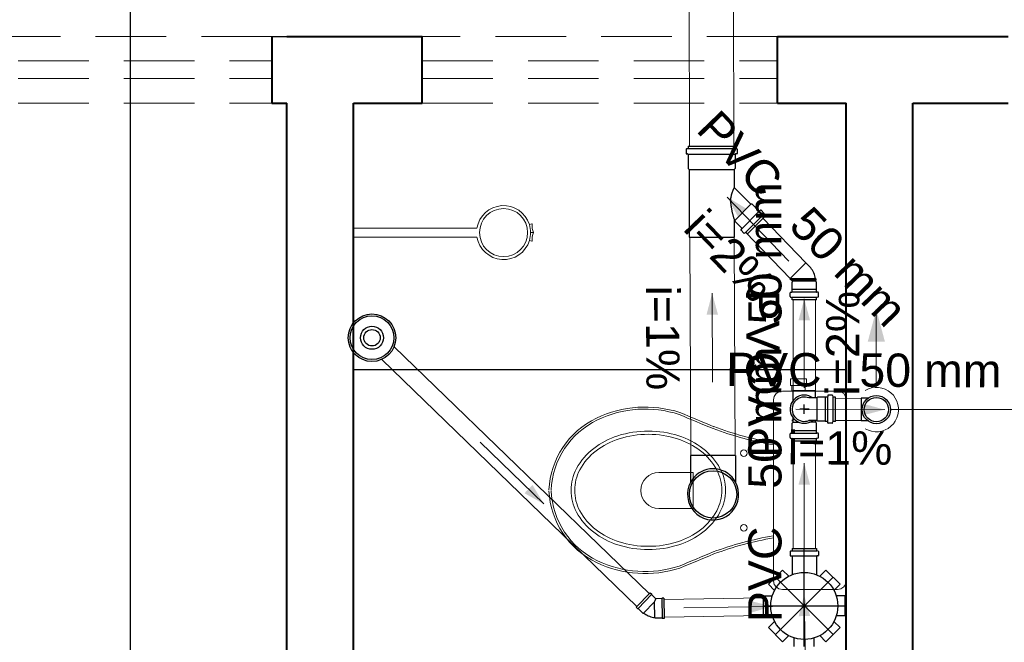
# Model space of a CAD drawing. Header units: millimetres. Extents: x 53 to 3943, y 29 to 3483.
# Tile 28 of 52: x 3874.24 to 3878.67, y 3438.94 to 3441.74. Entities that reach past the tile are written whole.
import ezdxf

# ---------------------------------------------------------------- set-up
doc = ezdxf.new("R2010")
doc.units = ezdxf.units.MM
doc.header["$MEASUREMENT"] = 0
doc.linetypes.add('DASHDOT', pattern=[2.54, 1.27, -0.635, 0, -0.635])
doc.linetypes.add('HIDDEN2', pattern=[0.47625, 0.3175, -0.15875])
for name, color, linetype in [('ARQ-ALVENARIA', 4, 'Continuous'), ('ARQ-PISO', 8, 'Continuous'), ('LOUÇAS', 7, 'Continuous'), ('Simbolos', 5, 'Continuous'), ('Simbolos_int', 2, 'Continuous')]:
    doc.layers.add(name, color=color, linetype=linetype)
for name, color, linetype, lineweight in [('CV-Condutos', 1, 'Continuous', 5), ('CV-Indicação coluna', 5, 'Continuous', 5), ('CV-Sentido conduto', 9, 'Continuous', 5), ('CV-Textos conduto', 7, 'Continuous', 5), ('DI-Detalhes', 1, 'Continuous', 30), ('MB_ALVENARIA', 7, 'Continuous', 40), ('MB_ESQUADRIA', 7, 'Continuous', 5), ('MB_MOBILIÁRIO', 8, 'Continuous', 13), ('TQ-Condutos', 3, 'Continuous', 5), ('TQ-Sentido conduto', 9, 'Continuous', 5), ('TQ-Textos conduto', 7, 'Continuous', 5)]:
    doc.layers.add(name, color=color, linetype=linetype, lineweight=lineweight)
doc.styles.add('Arial', font='txt')

msp = doc.modelspace()

# ---------------------------------------------------------------- hatches: boundary and pattern name
at = {"layer": 'CV-Condutos', "linetype": 'Continuous'}
msp.add_hatch(color=256, dxfattribs=at).paths.add_polyline_path([(3878.0957, 3440.4357), (3878.0569, 3440.2908), (3878.1345, 3440.2908)])
at = {"layer": 'CV-Sentido conduto', "linetype": 'Continuous'}
msp.add_hatch(color=256, dxfattribs=at).paths.add_polyline_path([(3878.1334, 3439.9855), (3878.0369, 3440.0119), (3878.0366, 3439.9601)])
at = {"layer": 'TQ-Sentido conduto', "linetype": 'Continuous'}
for points in [[(3877.4238, 3440.9424), (3877.4721, 3440.8548), (3877.5094, 3440.8907)], [(3877.3561, 3440.5096), (3877.3307, 3440.4129), (3877.3824, 3440.4131)], [(3877.7711, 3440.4843), (3877.7452, 3440.3877), (3877.7969, 3440.3877)], [(3877.7711, 3439.7446), (3877.7452, 3439.648), (3877.7969, 3439.648)], [(3876.598, 3439.5607), (3876.5465, 3439.6464), (3876.5106, 3439.6092)], [(3877.6279, 3439.0995), (3877.5309, 3439.1237), (3877.5317, 3439.072)], [(3877.7701, 3439.1526), (3877.746, 3439.0556), (3877.7978, 3439.0565)]]:
    msp.add_hatch(color=256, dxfattribs=at).paths.add_polyline_path(points)

# ---------------------------------------------------------------- linework, layer by layer
at = {"layer": 'ARQ-ALVENARIA'}
msp.add_lwpolyline([(3875.3724, 3441.6657), (3875.4403, 3441.6657)], dxfattribs=at)
at = {"layer": 'ARQ-PISO'}
msp.add_lwpolyline([(3875.7403, 3440.1657), (3875.7403, 3440.1657), (3877.9603, 3440.1657)], dxfattribs=at)
at = {"layer": 'CV-Condutos'}
for p, q in [((3877.9111, 3440.0367), (3878.0273, 3440.0361)), ((3877.9111, 3439.9367), (3878.0268, 3439.9361))]:
    msp.add_line(p, q, dxfattribs=at)
for points in [[(3878.0957, 3440.0857), (3878.0957, 3440.4357)], [(3878.0457, 3439.8991), (3878.0597, 3439.8924), (3878.0745, 3439.888), (3878.0899, 3439.8859), (3878.1054, 3439.8862), (3878.1206, 3439.8889), (3878.1353, 3439.8939), (3878.149, 3439.9011), (3878.1614, 3439.9104), (3878.1723, 3439.9214), (3878.1813, 3439.934), (3878.1883, 3439.9479), (3878.193, 3439.9627), (3878.1954, 3439.978), (3878.1954, 3439.9935), (3878.193, 3440.0088), (3878.1883, 3440.0235), (3878.1813, 3440.0374), (3878.1723, 3440.05), (3878.1614, 3440.0611), (3878.149, 3440.0703), (3878.1353, 3440.0775), (3878.1206, 3440.0826), (3878.1054, 3440.0852), (3878.0899, 3440.0855), (3878.0745, 3440.0834), (3878.0597, 3440.079), (3878.0457, 3440.0723)]]:
    msp.add_lwpolyline(points, dxfattribs=at)
at = {"layer": 'CV-Indicação coluna'}
msp.add_line((3879.3204, 3439.9857), (3878.1593, 3439.9857), dxfattribs=at)
at = {"layer": 'CV-Sentido conduto'}
msp.add_lwpolyline([(3877.7334, 3439.9876), (3878.1334, 3439.9855)], dxfattribs=at)
at = {"layer": 'DI-Detalhes'}
msp.add_lwpolyline([(3874.7354, 3445.6273), (3878.8382, 3445.6273), (3878.8382, 3437.9916), (3874.7354, 3437.9916), (3874.7354, 3445.6273)], dxfattribs=at)
at = {"layer": 'LOUÇAS'}
msp.add_line((3875.7403, 3440.7624), (3875.7403, 3440.8024), dxfattribs=at)
at = {"layer": 'MB_ALVENARIA'}
for points in [[(3875.3724, 3441.6657), (3875.3724, 3441.3657)], [(3875.4403, 3441.6657), (3876.0503, 3441.6657)], [(3876.0503, 3441.3657), (3876.0503, 3441.6657)], [(3877.6503, 3441.6657), (3878.6903, 3441.6657)], [(3877.6503, 3441.3657), (3877.6503, 3441.6657)], [(3875.3724, 3441.3657), (3875.4403, 3441.3657)], [(3875.4403, 3432.3257), (3875.4403, 3441.3657)], [(3875.7403, 3437.7057), (3875.7403, 3441.3657)], [(3875.7403, 3441.3657), (3876.0503, 3441.3657)], [(3877.6503, 3441.3657), (3877.9603, 3441.3657)], [(3877.9603, 3437.7057), (3877.9603, 3441.3657)], [(3878.2603, 3437.4057), (3878.2603, 3441.3657)], [(3878.2603, 3441.3657), (3878.6903, 3441.3657)]]:
    msp.add_lwpolyline(points, dxfattribs=at)
at = {"layer": 'MB_ESQUADRIA', "linetype": 'HIDDEN2'}
for points in [[(3875.3724, 3441.6657), (3871.3724, 3441.6657)], [(3877.6503, 3441.6657), (3876.0503, 3441.6657)], [(3871.3724, 3441.5557), (3875.3724, 3441.5557)], [(3876.0503, 3441.5557), (3877.6503, 3441.5557)], [(3871.3724, 3441.4757), (3875.3724, 3441.4757)], [(3876.0503, 3441.4757), (3877.6503, 3441.4757)], [(3871.3724, 3441.3657), (3875.3724, 3441.3657)], [(3876.0503, 3441.3657), (3877.6503, 3441.3657)]]:
    msp.add_lwpolyline(points, dxfattribs=at)
at = {"layer": 'MB_MOBILIÁRIO'}
for p, q in [((3876.5438, 3440.8223), (3876.5325, 3440.8187)), ((3876.2965, 3440.8024), (3875.7403, 3440.8024)), ((3876.2965, 3440.7624), (3875.7403, 3440.7624)), ((3876.551, 3440.7824), (3876.538, 3440.7824)), ((3876.551, 3440.7824), (3876.538, 3440.7824)), ((3876.5327, 3440.7469), (3876.5437, 3440.7435)), ((3877.9603, 3440.0289), (3877.9603, 3439.2143))]:
    msp.add_line(p, q, dxfattribs=at)
for points in [[(3877.7097, 3440.0947), (3877.7097, 3440.1248), (3877.7455, 3440.1248), (3877.7813, 3440.1248), (3877.7813, 3440.0947), (3877.7756, 3440.0947), (3877.7756, 3440.069)], [(3877.9603, 3440.0289), (3877.9603, 3440.0289), (3877.9574, 3440.0446), (3877.9488, 3440.0575), (3877.936, 3440.0661), (3877.9202, 3440.069), (3877.6725, 3440.069), (3877.6725, 3440.069), (3877.6568, 3440.0661), (3877.6439, 3440.0575), (3877.6353, 3440.0446), (3877.6324, 3440.0289), (3877.6324, 3439.6223)], [(3877.7097, 3440.0947), (3877.7155, 3440.0947)], [(3877.7756, 3440.0947), (3877.7155, 3440.0947)], [(3877.7155, 3440.0947), (3877.7155, 3440.069)], [(3877.631, 3439.827), (3877.631, 3439.827), (3877.6324, 3439.8266)], [(3877.1156, 3439.7025), (3877.2702, 3439.7025), (3877.2702, 3439.6209)], [(3877.1156, 3439.5407), (3877.2702, 3439.5407), (3877.2702, 3439.6223)], [(3877.9603, 3439.2143), (3877.9603, 3439.2143), (3877.9574, 3439.1985), (3877.9488, 3439.1871), (3877.936, 3439.1785), (3877.9202, 3439.1756), (3877.6725, 3439.1756), (3877.6725, 3439.1756), (3877.6568, 3439.1785), (3877.6439, 3439.1871), (3877.6353, 3439.1985), (3877.6324, 3439.2143), (3877.6324, 3439.6223)], [(3877.631, 3439.4176), (3877.631, 3439.4176), (3877.6324, 3439.418)]]:
    msp.add_lwpolyline(points, dxfattribs=at)
for points in [[(3877.4163, 3439.6223, 0.124451), (3877.3914, 3439.7205), (3877.3914, 3439.7205, 0.105729), (3877.3144, 3439.8109), (3877.3144, 3439.8109, 0.086876), (3877.2053, 3439.8679), (3877.2053, 3439.8679, 0.077041), (3877.0684, 3439.8891), (3877.0684, 3439.8891, 0.077041), (3876.9315, 3439.8679), (3876.9315, 3439.8679, 0.086876), (3876.8224, 3439.8109), (3876.8224, 3439.8109, 0.105729), (3876.7453, 3439.7205), (3876.7453, 3439.7205, 0.124451), (3876.7205, 3439.6223), (3876.7205, 3439.6223, 0.124451), (3876.7453, 3439.524), (3876.7453, 3439.524, 0.105729), (3876.8224, 3439.4337), (3876.8224, 3439.4337, 0.086876), (3876.9315, 3439.3767), (3876.9315, 3439.3767, 0.077041), (3877.0684, 3439.3555), (3877.0684, 3439.3555, 0.077041), (3877.2053, 3439.3767), (3877.2053, 3439.3767, 0.086876), (3877.3144, 3439.4337), (3877.3144, 3439.4337, 0.105729), (3877.3914, 3439.524), (3877.3914, 3439.524, 0.124451), (3877.4163, 3439.6223), (3877.4163, 3439.6223)], [(3877.4, 3439.6223, 0.124451), (3877.3768, 3439.7142), (3877.3768, 3439.7142, 0.105729), (3877.3038, 3439.7998), (3877.3038, 3439.7998, 0.086876), (3877.1997, 3439.8541), (3877.1997, 3439.8541, 0.077041), (3877.0684, 3439.8744), (3877.0684, 3439.8744, 0.077041), (3876.937, 3439.8541), (3876.937, 3439.8541, 0.086876), (3876.8329, 3439.7998), (3876.8329, 3439.7998, 0.105729), (3876.7599, 3439.7142), (3876.7599, 3439.7142, 0.124451), (3876.7367, 3439.6223), (3876.7367, 3439.6223, 0.124451), (3876.7599, 3439.5304), (3876.7599, 3439.5304, 0.105729), (3876.8329, 3439.4448), (3876.8329, 3439.4448, 0.086876), (3876.937, 3439.3905), (3876.937, 3439.3905, 0.077041), (3877.0684, 3439.3702), (3877.0684, 3439.3702, 0.077041), (3877.1997, 3439.3905), (3877.1997, 3439.3905, 0.086876), (3877.3038, 3439.4448), (3877.3038, 3439.4448, 0.105729), (3877.3768, 3439.5304), (3877.3768, 3439.5304, 0.124451), (3877.4, 3439.6223), (3877.4, 3439.6223)]]:
    msp.add_lwpolyline(points, format="xyb", dxfattribs=at)
for centre, radius in [((3876.4165, 3440.7824), 0.1083), ((3877.4986, 3439.7898), 0.015), ((3877.4986, 3439.4534), 0.015)]:
    msp.add_circle(centre, radius, dxfattribs=at)
for centre, radius, start, end in [((3876.4165, 3440.7824), 0.1216, 17.388, 170.5313), ((3876.4165, 3440.7824), 0.1216, 343.0092, 17.388), ((3876.5441, 3440.8213), 0.00097, 353.9787, 107.388), ((3876.6222, 3440.8131), 0.0775, 173.9787, 203.3533), ((3876.4165, 3440.7824), 0.1216, 189.4687, 343.0092), ((3876.6222, 3440.7517), 0.0775, 156.6467, 185.2895), ((3876.544, 3440.7444), 0.00097, 253.0092, 5.2895), ((3877.054, 3439.4873), 0.5098, 72.0904, 115.4458), ((3877.0536, 3439.4947), 0.4934, 71.867, 115.7625), ((3898.24, 3490.3714), 54.6199, 247.35144, 247.52574), ((3899.4375, 3493.2477), 57.726, 247.353796, 247.518324), ((3877, 3439.6057), 0.3797, 115.7625, 177.2081), ((3877, 3439.6057), 0.3702, 115.7625, 177.2081), ((3877.8932, 3441.3391), 1.5346, 249.6909, 260.163), ((3877.8932, 3441.3391), 1.5251, 249.6909, 260.163), ((3877.1156, 3439.6216), 0.0809, 90, 270), ((3877, 3439.6389), 0.3797, 182.7919, 244.2375), ((3877, 3439.6389), 0.3702, 182.7919, 244.2375), ((3877.8932, 3437.9055), 1.5346, 99.837, 110.3091), ((3877.8932, 3437.9055), 1.5251, 99.837, 110.3091), ((3898.24, 3388.8731), 54.6199, 112.47426, 112.64856), ((3877.054, 3439.7573), 0.5098, 244.5542, 287.9096), ((3877.0536, 3439.7499), 0.4934, 244.2375, 288.133), ((3899.4375, 3385.9969), 57.726, 112.481676, 112.646204)]:
    msp.add_arc(centre, radius, start, end, dxfattribs=at)
at = {"layer": 'Simbolos'}
for p, q in [((3877.2399, 3441.1596), (3877.2458, 3441.1612)), ((3877.2473, 3441.172), (3877.2473, 3441.1631)), ((3877.2473, 3441.172), (3877.4603, 3441.172)), ((3877.4603, 3441.172), (3877.4603, 3441.1631)), ((3877.4676, 3441.1596), (3877.4617, 3441.1612)), ((3877.2385, 3441.1577), (3877.2385, 3441.1388)), ((3877.2403, 3441.1368), (3877.2454, 3441.1364)), ((3877.2473, 3441.1344), (3877.2473, 3441.0707)), ((3877.4603, 3441.1344), (3877.4603, 3441.0707)), ((3877.4672, 3441.1368), (3877.4621, 3441.1364)), ((3877.4691, 3441.1577), (3877.4691, 3441.1388)), ((3877.2473, 3441.0707), (3877.2522, 3441.0658)), ((3877.2522, 3441.0658), (3877.2522, 3440.762)), ((3877.4603, 3441.0707), (3877.4554, 3441.0658)), ((3877.4554, 3441.0658), (3877.4554, 3440.9861)), ((3877.5307, 3440.91), (3877.4559, 3440.9847)), ((3877.5364, 3440.91), (3877.5307, 3440.91)), ((3877.5667, 3440.8796), (3877.5364, 3440.91)), ((3877.5923, 3440.854), (3877.5149, 3440.7767)), ((3877.5735, 3440.8829), (3877.5694, 3440.8795)), ((3877.5886, 3440.8703), (3877.5762, 3440.8827)), ((3877.5889, 3440.8679), (3877.5858, 3440.8626)), ((3877.5923, 3440.854), (3877.5861, 3440.8602)), ((3877.4554, 3440.8371), (3877.4554, 3440.762)), ((3877.459, 3440.8383), (3877.4588, 3440.8385)), ((3877.459, 3440.8326), (3877.459, 3440.8383)), ((3877.4894, 3440.8022), (3877.459, 3440.8326)), ((3877.2522, 3440.762), (3877.4554, 3440.762)), ((3877.4861, 3440.7955), (3877.4895, 3440.7995)), ((3877.4986, 3440.7804), (3877.4862, 3440.7928)), ((3877.501, 3440.7801), (3877.5064, 3440.7832)), ((3877.5149, 3440.7767), (3877.5088, 3440.7828)), ((3877.7954, 3440.6286), (3877.7778, 3440.6462)), ((3877.7175, 3440.5631), (3877.7061, 3440.5745)), ((3877.7168, 3440.5595), (3877.7175, 3440.5603)), ((3877.7168, 3440.5259), (3877.7168, 3440.5595)), ((3877.8218, 3440.5747), (3877.8248, 3440.5745)), ((3877.8218, 3440.5683), (3877.8248, 3440.5686)), ((3877.8218, 3440.5631), (3877.8218, 3440.5683)), ((3877.8254, 3440.5595), (3877.8218, 3440.5631)), ((3877.8248, 3440.5686), (3877.8248, 3440.5745)), ((3877.8254, 3440.5259), (3877.8254, 3440.5595)), ((3877.7075, 3440.4942), (3877.7075, 3440.5117)), ((3877.7093, 3440.5137), (3877.7145, 3440.5142)), ((3877.7164, 3440.5255), (3877.7168, 3440.5259)), ((3877.7164, 3440.5162), (3877.7164, 3440.5255)), ((3877.8258, 3440.5255), (3877.8254, 3440.5259)), ((3877.8258, 3440.5162), (3877.8258, 3440.5255)), ((3877.8328, 3440.5137), (3877.8276, 3440.5142)), ((3877.8347, 3440.4942), (3877.8347, 3440.5117)), ((3877.7089, 3440.4923), (3877.7149, 3440.4907)), ((3877.7164, 3440.48), (3877.7164, 3440.4887)), ((3877.8258, 3440.48), (3877.7164, 3440.48)), ((3877.8258, 3440.48), (3877.8258, 3440.4887)), ((3877.8332, 3440.4923), (3877.8272, 3440.4907)), ((3877.7204, 3440.0258), (3877.7204, 3440.0712)), ((3877.8218, 3440.0381), (3877.8218, 3440.0712)), ((3877.8969, 3440.051), (3877.8794, 3440.051)), ((3877.828, 3440.0381), (3877.7916, 3440.0381)), ((3877.8316, 3440.0417), (3877.828, 3440.0381)), ((3877.8652, 3440.0417), (3877.8316, 3440.0417)), ((3877.8656, 3440.0421), (3877.8652, 3440.0417)), ((3877.8749, 3440.0421), (3877.8656, 3440.0421)), ((3877.8774, 3440.0491), (3877.8769, 3440.0439)), ((3877.8988, 3440.0495), (3877.9004, 3440.0435)), ((3877.9111, 3440.0421), (3877.9024, 3440.0421)), ((3877.9111, 3439.9327), (3877.9111, 3440.0421)), ((3878.0575, 3440.0366), (3878.0273, 3440.0368)), ((3877.7168, 3439.9247), (3877.7204, 3439.9283)), ((3877.7168, 3439.8911), (3877.7168, 3439.9247)), ((3877.7204, 3439.9399), (3877.7174, 3439.9396)), ((3877.7174, 3439.9337), (3877.7174, 3439.9396)), ((3877.7204, 3439.9335), (3877.7174, 3439.9337)), ((3877.7204, 3439.9283), (3877.7204, 3439.949)), ((3877.828, 3439.9367), (3877.7916, 3439.9367)), ((3877.8218, 3439.9283), (3877.8218, 3439.9367)), ((3877.8218, 3439.9335), (3877.8248, 3439.9337)), ((3877.8254, 3439.9247), (3877.8218, 3439.9283)), ((3877.8248, 3439.9337), (3877.8248, 3439.9367)), ((3877.8254, 3439.8911), (3877.8254, 3439.9247)), ((3877.8316, 3439.9331), (3877.828, 3439.9367)), ((3877.8652, 3439.9331), (3877.8316, 3439.9331)), ((3877.8656, 3439.9327), (3877.8652, 3439.9331)), ((3877.8749, 3439.9327), (3877.8656, 3439.9327)), ((3877.8774, 3439.9256), (3877.8769, 3439.9308)), ((3877.8969, 3439.9238), (3877.8794, 3439.9238)), ((3877.8988, 3439.9252), (3877.9004, 3439.9312)), ((3877.9111, 3439.9327), (3877.9024, 3439.9327)), ((3878.057, 3439.9352), (3878.0268, 3439.9354)), ((3877.7075, 3439.8593), (3877.7075, 3439.8768)), ((3877.7093, 3439.8788), (3877.7145, 3439.8793)), ((3877.7164, 3439.8907), (3877.7168, 3439.8911)), ((3877.7164, 3439.8813), (3877.7164, 3439.8907)), ((3877.8258, 3439.8907), (3877.8254, 3439.8911)), ((3877.8258, 3439.8813), (3877.8258, 3439.8907)), ((3877.8328, 3439.8788), (3877.8276, 3439.8793)), ((3877.8347, 3439.8593), (3877.8347, 3439.8768)), ((3877.7089, 3439.8574), (3877.7149, 3439.8558)), ((3877.7164, 3439.8452), (3877.7164, 3439.8539)), ((3877.7164, 3439.8452), (3877.8258, 3439.8452)), ((3877.8258, 3439.8452), (3877.8258, 3439.8539)), ((3877.8332, 3439.8574), (3877.8272, 3439.8558)), ((3877.2579, 3439.7787), (3877.2584, 3439.658)), ((3877.4611, 3439.7796), (3877.4616, 3439.659)), ((3877.7075, 3439.3467), (3877.7075, 3439.3292)), ((3877.7089, 3439.3486), (3877.7149, 3439.3502)), ((3877.7164, 3439.3609), (3877.8258, 3439.3609)), ((3877.7164, 3439.3609), (3877.7164, 3439.3522)), ((3877.8258, 3439.3609), (3877.8258, 3439.3522)), ((3877.8332, 3439.3486), (3877.8272, 3439.3502)), ((3877.8347, 3439.3467), (3877.8347, 3439.3292)), ((3877.7093, 3439.3272), (3877.7145, 3439.3267)), ((3877.7164, 3439.3247), (3877.7164, 3439.2426)), ((3877.8258, 3439.3247), (3877.8258, 3439.2426)), ((3877.8328, 3439.3272), (3877.8276, 3439.3267)), ((3877.6098, 3439.1994), (3877.6735, 3439.2631)), ((3877.6735, 3439.2631), (3877.701, 3439.2356)), ((3877.8686, 3439.2631), (3877.8412, 3439.2356)), ((3877.8686, 3439.2631), (3877.9323, 3439.1994)), ((3877.6098, 3439.1994), (3877.6373, 3439.172)), ((3877.9323, 3439.1994), (3877.9048, 3439.172)), ((3877.0769, 3439.1614), (3877.0135, 3439.0958)), ((3877.0769, 3439.1614), (3877.0826, 3439.1558)), ((3877.0826, 3439.1558), (3877.0827, 3439.153)), ((3877.0827, 3439.153), (3877.102, 3439.1342)), ((3877.129, 3439.1347), (3877.102, 3439.1342)), ((3877.1309, 3439.1368), (3877.129, 3439.1347)), ((3877.1389, 3439.1369), (3877.1309, 3439.1368)), ((3877.1389, 3439.1369), (3877.1405, 3439.0457)), ((3877.5881, 3439.1469), (3877.6269, 3439.1469)), ((3877.5881, 3439.0569), (3877.5881, 3439.1469)), ((3877.9541, 3439.1469), (3877.9152, 3439.1469)), ((3877.9541, 3439.1469), (3877.9541, 3439.0569)), ((3877.0135, 3439.0958), (3877.0193, 3439.0902)), ((3877.0193, 3439.0902), (3877.0221, 3439.0903)), ((3877.0221, 3439.0903), (3877.0437, 3439.0694)), ((3877.0437, 3439.0694), (3877.047, 3439.0695)), ((3877.1005, 3439.047), (3877.098, 3439.0494)), ((3877.1305, 3439.0475), (3877.1005, 3439.047)), ((3877.1325, 3439.0455), (3877.1305, 3439.0475)), ((3877.1405, 3439.0457), (3877.1325, 3439.0455)), ((3877.5881, 3439.0569), (3877.6269, 3439.0569)), ((3877.6098, 3439.0043), (3877.6373, 3439.0318)), ((3877.9323, 3439.0043), (3877.9048, 3439.0318)), ((3877.9541, 3439.0569), (3877.9152, 3439.0569)), ((3877.6735, 3438.9406), (3877.6098, 3439.0043)), ((3877.9323, 3439.0043), (3877.8686, 3438.9406)), ((3877.6735, 3438.9406), (3877.701, 3438.9681)), ((3877.7261, 3438.9189), (3877.7261, 3438.9577)), ((3877.8161, 3438.9189), (3877.8161, 3438.9577)), ((3877.8686, 3438.9406), (3877.8412, 3438.9681))]:
    msp.add_line(p, q, dxfattribs=at)
for points in [[(3877.2458, 3441.1612), (3877.2461, 3441.1613), (3877.2463, 3441.1614), (3877.2466, 3441.1616), (3877.2468, 3441.1618), (3877.2469, 3441.162), (3877.2471, 3441.1623), (3877.2472, 3441.1626), (3877.2472, 3441.1628), (3877.2473, 3441.1631)], [(3877.4603, 3441.1631), (3877.4603, 3441.1628), (3877.4604, 3441.1626), (3877.4605, 3441.1623), (3877.4606, 3441.162), (3877.4608, 3441.1618), (3877.461, 3441.1616), (3877.4612, 3441.1614), (3877.4615, 3441.1613), (3877.4617, 3441.1612)], [(3877.2399, 3441.1597), (3877.2397, 3441.1596), (3877.2394, 3441.1594), (3877.2392, 3441.1593), (3877.239, 3441.159), (3877.2388, 3441.1588), (3877.2387, 3441.1586), (3877.2386, 3441.1583), (3877.2385, 3441.158), (3877.2385, 3441.1577)], [(3877.2385, 3441.1388), (3877.2385, 3441.1385), (3877.2386, 3441.1382), (3877.2387, 3441.1379), (3877.2389, 3441.1376), (3877.2391, 3441.1373), (3877.2394, 3441.1371), (3877.2397, 3441.137), (3877.24, 3441.1369), (3877.2403, 3441.1368)], [(3877.2473, 3441.1344), (3877.2472, 3441.1347), (3877.2472, 3441.135), (3877.247, 3441.1353), (3877.2468, 3441.1356), (3877.2466, 3441.1358), (3877.2464, 3441.136), (3877.2461, 3441.1362), (3877.2458, 3441.1363), (3877.2454, 3441.1364)], [(3877.4621, 3441.1364), (3877.4618, 3441.1363), (3877.4615, 3441.1362), (3877.4612, 3441.136), (3877.4609, 3441.1358), (3877.4607, 3441.1356), (3877.4605, 3441.1353), (3877.4604, 3441.135), (3877.4603, 3441.1347), (3877.4603, 3441.1344)], [(3877.4672, 3441.1368), (3877.4676, 3441.1369), (3877.4679, 3441.137), (3877.4682, 3441.1371), (3877.4684, 3441.1373), (3877.4686, 3441.1376), (3877.4688, 3441.1379), (3877.469, 3441.1382), (3877.469, 3441.1385), (3877.4691, 3441.1388)], [(3877.4691, 3441.1577), (3877.469, 3441.158), (3877.469, 3441.1583), (3877.4689, 3441.1586), (3877.4687, 3441.1588), (3877.4686, 3441.159), (3877.4684, 3441.1593), (3877.4681, 3441.1594), (3877.4679, 3441.1596), (3877.4676, 3441.1597)], [(3877.4554, 3440.9861), (3877.4554, 3440.9859), (3877.4554, 3440.9858), (3877.4554, 3440.9856), (3877.4555, 3440.9854), (3877.4556, 3440.9853), (3877.4556, 3440.9851), (3877.4557, 3440.985), (3877.4558, 3440.9848), (3877.456, 3440.9847)], [(3877.5667, 3440.8796), (3877.567, 3440.8794), (3877.5673, 3440.8792), (3877.5676, 3440.8791), (3877.5679, 3440.879), (3877.5682, 3440.879), (3877.5686, 3440.879), (3877.5689, 3440.8791), (3877.5692, 3440.8793), (3877.5694, 3440.8795)], [(3877.5762, 3440.8827), (3877.5759, 3440.8829), (3877.5756, 3440.8831), (3877.5753, 3440.8832), (3877.575, 3440.8833), (3877.5747, 3440.8833), (3877.5744, 3440.8833), (3877.574, 3440.8832), (3877.5737, 3440.883), (3877.5735, 3440.8829)], [(3877.5858, 3440.8626), (3877.5857, 3440.8623), (3877.5856, 3440.8621), (3877.5856, 3440.8618), (3877.5855, 3440.8615), (3877.5856, 3440.8612), (3877.5857, 3440.8609), (3877.5858, 3440.8607), (3877.5859, 3440.8604), (3877.5861, 3440.8602)], [(3877.5889, 3440.8679), (3877.589, 3440.8682), (3877.5891, 3440.8685), (3877.5891, 3440.8687), (3877.5891, 3440.869), (3877.5891, 3440.8693), (3877.589, 3440.8696), (3877.5889, 3440.8699), (3877.5888, 3440.8701), (3877.5886, 3440.8703)], [(3877.4588, 3440.8385), (3877.4586, 3440.8387), (3877.4584, 3440.8388), (3877.4581, 3440.8389), (3877.4579, 3440.839), (3877.4576, 3440.8391), (3877.4574, 3440.8391), (3877.4571, 3440.8391), (3877.4568, 3440.839), (3877.4566, 3440.8389), (3877.4564, 3440.8388), (3877.4561, 3440.8387), (3877.456, 3440.8385), (3877.4558, 3440.8383), (3877.4556, 3440.8381), (3877.4555, 3440.8378), (3877.4554, 3440.8376), (3877.4554, 3440.8373), (3877.4554, 3440.8371)], [(3877.4861, 3440.7955), (3877.4859, 3440.7952), (3877.4858, 3440.7949), (3877.4857, 3440.7946), (3877.4856, 3440.7943), (3877.4857, 3440.7939), (3877.4857, 3440.7936), (3877.4859, 3440.7933), (3877.486, 3440.793), (3877.4862, 3440.7928)], [(3877.4895, 3440.7995), (3877.4897, 3440.7998), (3877.4898, 3440.8001), (3877.4899, 3440.8004), (3877.49, 3440.8007), (3877.49, 3440.8011), (3877.4899, 3440.8014), (3877.4898, 3440.8017), (3877.4896, 3440.802), (3877.4894, 3440.8022)], [(3877.4986, 3440.7804), (3877.4989, 3440.7802), (3877.4991, 3440.7801), (3877.4994, 3440.7799), (3877.4996, 3440.7799), (3877.4999, 3440.7798), (3877.5002, 3440.7798), (3877.5005, 3440.7799), (3877.5008, 3440.78), (3877.501, 3440.7801)], [(3877.5088, 3440.7828), (3877.5086, 3440.783), (3877.5083, 3440.7832), (3877.5081, 3440.7833), (3877.5078, 3440.7834), (3877.5075, 3440.7834), (3877.5072, 3440.7834), (3877.5069, 3440.7834), (3877.5066, 3440.7833), (3877.5064, 3440.7832)], [(3877.8218, 3440.5747), (3877.8206, 3440.5814), (3877.819, 3440.588), (3877.8169, 3440.5945), (3877.8144, 3440.6008), (3877.8114, 3440.6068), (3877.808, 3440.6127), (3877.8042, 3440.6183), (3877.8, 3440.6236), (3877.7954, 3440.6286)], [(3877.7175, 3440.5603), (3877.7176, 3440.5604), (3877.7177, 3440.5605), (3877.7178, 3440.5607), (3877.7179, 3440.5608), (3877.718, 3440.561), (3877.718, 3440.5612), (3877.718, 3440.5613), (3877.7181, 3440.5615), (3877.7181, 3440.5617), (3877.7181, 3440.5619), (3877.718, 3440.562), (3877.718, 3440.5622), (3877.718, 3440.5624), (3877.7179, 3440.5625), (3877.7178, 3440.5627), (3877.7177, 3440.5628), (3877.7176, 3440.563), (3877.7175, 3440.5631)], [(3877.7093, 3440.5137), (3877.709, 3440.5137), (3877.7086, 3440.5136), (3877.7084, 3440.5134), (3877.7081, 3440.5132), (3877.7079, 3440.513), (3877.7077, 3440.5127), (3877.7076, 3440.5124), (3877.7075, 3440.5121), (3877.7075, 3440.5117)], [(3877.7145, 3440.5142), (3877.7149, 3440.5143), (3877.7152, 3440.5144), (3877.7155, 3440.5145), (3877.7157, 3440.5147), (3877.7159, 3440.515), (3877.7161, 3440.5152), (3877.7162, 3440.5155), (3877.7163, 3440.5159), (3877.7164, 3440.5162)], [(3877.8258, 3440.5162), (3877.8258, 3440.5159), (3877.8259, 3440.5155), (3877.826, 3440.5152), (3877.8262, 3440.515), (3877.8264, 3440.5147), (3877.8267, 3440.5145), (3877.8269, 3440.5144), (3877.8273, 3440.5143), (3877.8276, 3440.5142)], [(3877.8347, 3440.5117), (3877.8346, 3440.5121), (3877.8345, 3440.5124), (3877.8344, 3440.5127), (3877.8342, 3440.513), (3877.834, 3440.5132), (3877.8338, 3440.5134), (3877.8335, 3440.5136), (3877.8332, 3440.5137), (3877.8328, 3440.5137)], [(3877.7075, 3440.4942), (3877.7075, 3440.4939), (3877.7075, 3440.4936), (3877.7076, 3440.4934), (3877.7078, 3440.4931), (3877.708, 3440.4929), (3877.7082, 3440.4927), (3877.7084, 3440.4925), (3877.7087, 3440.4924), (3877.7089, 3440.4923)], [(3877.7164, 3440.4887), (3877.7163, 3440.489), (3877.7163, 3440.4893), (3877.7162, 3440.4896), (3877.716, 3440.4898), (3877.7158, 3440.4901), (3877.7156, 3440.4903), (3877.7154, 3440.4904), (3877.7151, 3440.4906), (3877.7149, 3440.4907)], [(3877.8272, 3440.4907), (3877.827, 3440.4906), (3877.8267, 3440.4904), (3877.8265, 3440.4903), (3877.8263, 3440.4901), (3877.8261, 3440.4898), (3877.8259, 3440.4896), (3877.8258, 3440.4893), (3877.8258, 3440.489), (3877.8258, 3440.4887)], [(3877.8332, 3440.4923), (3877.8334, 3440.4924), (3877.8337, 3440.4925), (3877.8339, 3440.4927), (3877.8341, 3440.4929), (3877.8343, 3440.4931), (3877.8345, 3440.4934), (3877.8346, 3440.4936), (3877.8346, 3440.4939), (3877.8347, 3440.4942)], [(3877.8794, 3440.051), (3877.879, 3440.0509), (3877.8787, 3440.0509), (3877.8784, 3440.0507), (3877.8782, 3440.0506), (3877.8779, 3440.0503), (3877.8777, 3440.0501), (3877.8775, 3440.0498), (3877.8774, 3440.0495), (3877.8774, 3440.0491)], [(3877.8988, 3440.0495), (3877.8987, 3440.0498), (3877.8986, 3440.05), (3877.8984, 3440.0503), (3877.8982, 3440.0505), (3877.898, 3440.0506), (3877.8977, 3440.0508), (3877.8975, 3440.0509), (3877.8972, 3440.0509), (3877.8969, 3440.051)], [(3877.7916, 3440.0381), (3877.7841, 3440.0405), (3877.7762, 3440.0418), (3877.7683, 3440.042), (3877.7605, 3440.041), (3877.7528, 3440.0389), (3877.7456, 3440.0358), (3877.7389, 3440.0316), (3877.7328, 3440.0265), (3877.7276, 3440.0206), (3877.7232, 3440.0139), (3877.7199, 3440.0067), (3877.7176, 3439.9992), (3877.7165, 3439.9913), (3877.7165, 3439.9834), (3877.7176, 3439.9756), (3877.7199, 3439.968), (3877.7232, 3439.9608), (3877.7276, 3439.9542), (3877.7328, 3439.9483), (3877.7389, 3439.9431), (3877.7456, 3439.939), (3877.7528, 3439.9358), (3877.7605, 3439.9337), (3877.7683, 3439.9327), (3877.7762, 3439.9329), (3877.7841, 3439.9342), (3877.7916, 3439.9367)], [(3877.8749, 3440.0421), (3877.8752, 3440.0421), (3877.8756, 3440.0422), (3877.8759, 3440.0423), (3877.8761, 3440.0425), (3877.8764, 3440.0427), (3877.8766, 3440.043), (3877.8767, 3440.0433), (3877.8769, 3440.0436), (3877.8769, 3440.0439)], [(3877.9004, 3440.0436), (3877.9005, 3440.0433), (3877.9007, 3440.043), (3877.9008, 3440.0428), (3877.901, 3440.0426), (3877.9013, 3440.0424), (3877.9015, 3440.0423), (3877.9018, 3440.0422), (3877.9021, 3440.0421), (3877.9024, 3440.0421)], [(3877.8769, 3439.9308), (3877.8769, 3439.9312), (3877.8767, 3439.9315), (3877.8766, 3439.9318), (3877.8764, 3439.932), (3877.8761, 3439.9323), (3877.8759, 3439.9324), (3877.8756, 3439.9326), (3877.8752, 3439.9326), (3877.8749, 3439.9327)], [(3877.8774, 3439.9256), (3877.8774, 3439.9253), (3877.8775, 3439.925), (3877.8777, 3439.9247), (3877.8779, 3439.9244), (3877.8782, 3439.9242), (3877.8784, 3439.924), (3877.8787, 3439.9239), (3877.879, 3439.9238), (3877.8794, 3439.9238)], [(3877.8969, 3439.9238), (3877.8972, 3439.9238), (3877.8975, 3439.9239), (3877.8977, 3439.924), (3877.898, 3439.9241), (3877.8982, 3439.9243), (3877.8984, 3439.9245), (3877.8986, 3439.9247), (3877.8987, 3439.925), (3877.8988, 3439.9253)], [(3877.9024, 3439.9327), (3877.9021, 3439.9326), (3877.9018, 3439.9326), (3877.9015, 3439.9325), (3877.9013, 3439.9323), (3877.901, 3439.9322), (3877.9008, 3439.932), (3877.9007, 3439.9317), (3877.9005, 3439.9315), (3877.9004, 3439.9312)], [(3877.7093, 3439.8788), (3877.709, 3439.8788), (3877.7086, 3439.8787), (3877.7084, 3439.8785), (3877.7081, 3439.8783), (3877.7079, 3439.8781), (3877.7077, 3439.8778), (3877.7076, 3439.8775), (3877.7075, 3439.8772), (3877.7075, 3439.8768)], [(3877.7145, 3439.8793), (3877.7149, 3439.8794), (3877.7152, 3439.8795), (3877.7155, 3439.8796), (3877.7157, 3439.8798), (3877.7159, 3439.8801), (3877.7161, 3439.8804), (3877.7162, 3439.8807), (3877.7163, 3439.881), (3877.7164, 3439.8813)], [(3877.8258, 3439.8813), (3877.8258, 3439.881), (3877.8259, 3439.8807), (3877.826, 3439.8804), (3877.8262, 3439.8801), (3877.8264, 3439.8798), (3877.8267, 3439.8796), (3877.8269, 3439.8795), (3877.8273, 3439.8794), (3877.8276, 3439.8793)], [(3877.8347, 3439.8768), (3877.8346, 3439.8772), (3877.8345, 3439.8775), (3877.8344, 3439.8778), (3877.8342, 3439.8781), (3877.834, 3439.8783), (3877.8338, 3439.8785), (3877.8335, 3439.8787), (3877.8332, 3439.8788), (3877.8328, 3439.8788)], [(3877.7075, 3439.8593), (3877.7075, 3439.859), (3877.7075, 3439.8588), (3877.7076, 3439.8585), (3877.7078, 3439.8582), (3877.708, 3439.858), (3877.7082, 3439.8578), (3877.7084, 3439.8576), (3877.7087, 3439.8575), (3877.7089, 3439.8574)], [(3877.7164, 3439.8539), (3877.7163, 3439.8542), (3877.7163, 3439.8544), (3877.7162, 3439.8547), (3877.716, 3439.855), (3877.7158, 3439.8552), (3877.7156, 3439.8554), (3877.7154, 3439.8556), (3877.7151, 3439.8557), (3877.7149, 3439.8558)], [(3877.8272, 3439.8558), (3877.827, 3439.8557), (3877.8267, 3439.8556), (3877.8265, 3439.8554), (3877.8263, 3439.8552), (3877.8261, 3439.855), (3877.8259, 3439.8547), (3877.8258, 3439.8544), (3877.8258, 3439.8542), (3877.8258, 3439.8539)], [(3877.8332, 3439.8574), (3877.8334, 3439.8575), (3877.8337, 3439.8576), (3877.8339, 3439.8578), (3877.8341, 3439.858), (3877.8343, 3439.8582), (3877.8345, 3439.8585), (3877.8346, 3439.8588), (3877.8346, 3439.859), (3877.8347, 3439.8593)], [(3877.4616, 3439.659), (3877.4543, 3439.6707), (3877.4457, 3439.6814), (3877.4358, 3439.6911), (3877.4249, 3439.6995), (3877.413, 3439.7065), (3877.4003, 3439.7121), (3877.3871, 3439.7161), (3877.3735, 3439.7185), (3877.3598, 3439.7193), (3877.346, 3439.7184), (3877.3324, 3439.7158), (3877.3192, 3439.7117), (3877.3067, 3439.706), (3877.2948, 3439.6989), (3877.284, 3439.6904), (3877.2742, 3439.6806), (3877.2656, 3439.6698), (3877.2584, 3439.658)], [(3877.2584, 3439.658), (3877.2514, 3439.6419), (3877.2469, 3439.6249), (3877.245, 3439.6073), (3877.2459, 3439.5898), (3877.2494, 3439.5725), (3877.2554, 3439.556), (3877.264, 3439.5406), (3877.2747, 3439.5267), (3877.2875, 3439.5145), (3877.302, 3439.5045), (3877.3178, 3439.4968), (3877.3346, 3439.4916), (3877.352, 3439.489), (3877.3696, 3439.489), (3877.387, 3439.4918), (3877.4038, 3439.4972), (3877.4195, 3439.505), (3877.4339, 3439.5152), (3877.4465, 3439.5275), (3877.4572, 3439.5415), (3877.4656, 3439.557), (3877.4715, 3439.5735), (3877.4748, 3439.5908), (3877.4755, 3439.6084), (3877.4735, 3439.6259), (3877.4688, 3439.6429), (3877.4616, 3439.659)], [(3877.7089, 3439.3486), (3877.7087, 3439.3485), (3877.7084, 3439.3484), (3877.7082, 3439.3482), (3877.708, 3439.348), (3877.7078, 3439.3478), (3877.7076, 3439.3475), (3877.7075, 3439.3473), (3877.7075, 3439.347), (3877.7075, 3439.3467)], [(3877.7149, 3439.3502), (3877.7151, 3439.3503), (3877.7154, 3439.3505), (3877.7156, 3439.3506), (3877.7158, 3439.3508), (3877.716, 3439.3511), (3877.7162, 3439.3513), (3877.7163, 3439.3516), (3877.7163, 3439.3519), (3877.7164, 3439.3522)], [(3877.8258, 3439.3522), (3877.8258, 3439.3519), (3877.8258, 3439.3516), (3877.8259, 3439.3513), (3877.8261, 3439.3511), (3877.8263, 3439.3508), (3877.8265, 3439.3506), (3877.8267, 3439.3505), (3877.827, 3439.3503), (3877.8272, 3439.3502)], [(3877.8347, 3439.3467), (3877.8346, 3439.347), (3877.8346, 3439.3473), (3877.8345, 3439.3475), (3877.8343, 3439.3478), (3877.8341, 3439.348), (3877.8339, 3439.3482), (3877.8337, 3439.3484), (3877.8334, 3439.3485), (3877.8332, 3439.3486)], [(3877.7075, 3439.3292), (3877.7075, 3439.3289), (3877.7076, 3439.3285), (3877.7077, 3439.3282), (3877.7079, 3439.328), (3877.7081, 3439.3277), (3877.7084, 3439.3275), (3877.7086, 3439.3274), (3877.709, 3439.3272), (3877.7093, 3439.3272)], [(3877.7164, 3439.3247), (3877.7163, 3439.325), (3877.7162, 3439.3254), (3877.7161, 3439.3257), (3877.7159, 3439.3259), (3877.7157, 3439.3262), (3877.7155, 3439.3264), (3877.7152, 3439.3265), (3877.7149, 3439.3267), (3877.7145, 3439.3267)], [(3877.8276, 3439.3267), (3877.8273, 3439.3267), (3877.8269, 3439.3265), (3877.8267, 3439.3264), (3877.8264, 3439.3262), (3877.8262, 3439.3259), (3877.826, 3439.3257), (3877.8259, 3439.3254), (3877.8258, 3439.325), (3877.8258, 3439.3247)], [(3877.8328, 3439.3272), (3877.8332, 3439.3272), (3877.8335, 3439.3274), (3877.8338, 3439.3275), (3877.834, 3439.3277), (3877.8342, 3439.328), (3877.8344, 3439.3282), (3877.8345, 3439.3285), (3877.8346, 3439.3289), (3877.8347, 3439.3292)], [(3877.0471, 3439.0695), (3877.0522, 3439.0661), (3877.0575, 3439.0629), (3877.0629, 3439.0601), (3877.0685, 3439.0576), (3877.0742, 3439.0553), (3877.0801, 3439.0533), (3877.086, 3439.0517), (3877.092, 3439.0504), (3877.098, 3439.0494)]]:
    msp.add_lwpolyline(points, dxfattribs=at)
for centre, radius in [((3875.8236, 3440.309), 0.107), ((3875.8236, 3440.309), 0.052), ((3878.0957, 3439.9857), 0.0636), ((3877.7711, 3439.1019), 0.151)]:
    msp.add_circle(centre, radius, dxfattribs=at)
at = {"layer": 'Simbolos_int'}
for p, q in [((3877.2473, 3441.1616), (3877.4603, 3441.1616)), ((3877.2473, 3441.1362), (3877.4603, 3441.1362)), ((3877.2522, 3441.0658), (3877.4554, 3441.0658)), ((3877.459, 3440.8383), (3877.5307, 3440.91)), ((3877.568, 3440.8783), (3877.4907, 3440.8009)), ((3877.585, 3440.8613), (3877.5077, 3440.7839)), ((3877.7061, 3440.5745), (3877.7778, 3440.6462)), ((3877.8218, 3440.5747), (3877.7063, 3440.5747)), ((3877.8218, 3440.5683), (3877.7123, 3440.5683)), ((3877.8218, 3440.5631), (3877.7175, 3440.5631)), ((3877.8258, 3440.5255), (3877.7164, 3440.5255)), ((3877.8258, 3440.5143), (3877.7164, 3440.5143)), ((3877.8258, 3440.4903), (3877.7164, 3440.4903)), ((3877.7204, 3440.0712), (3877.8218, 3440.0712)), ((3877.7711, 3439.9666), (3877.7711, 3440.0079)), ((3877.828, 3440.0381), (3877.828, 3439.9367)), ((3877.8656, 3440.0421), (3877.8656, 3439.9327)), ((3877.8768, 3439.9327), (3877.8768, 3440.0421)), ((3877.9008, 3439.9327), (3877.9008, 3440.0421)), ((3878.0273, 3440.0368), (3878.0268, 3439.9354)), ((3877.7936, 3439.9874), (3877.7505, 3439.9874)), ((3877.7711, 3439.9874), (3877.7936, 3439.9874)), ((3877.7204, 3439.9283), (3877.7476, 3439.9283)), ((3877.8218, 3439.9283), (3877.7945, 3439.9283)), ((3877.7164, 3439.8795), (3877.8258, 3439.8795)), ((3877.7168, 3439.8911), (3877.8254, 3439.8911)), ((3877.7164, 3439.8554), (3877.8258, 3439.8554)), ((3877.4611, 3439.7796), (3877.2579, 3439.7787)), ((3877.7164, 3439.3506), (3877.8258, 3439.3506)), ((3877.7164, 3439.3266), (3877.8258, 3439.3266)), ((3877.0221, 3439.0903), (3877.0827, 3439.153)), ((3877.0968, 3439.121), (3877.047, 3439.0695)), ((3877.0968, 3439.121), (3877.0991, 3439.1268)), ((3877.098, 3439.0494), (3877.0968, 3439.121)), ((3877.0991, 3439.1268), (3877.102, 3439.1342)), ((3877.129, 3439.1347), (3877.1305, 3439.0475))]:
    msp.add_line(p, q, dxfattribs=at)
at = {"layer": 'Simbolos_int', "linetype": 'DASHDOT'}
for p, q in [((3877.7711, 3438.9189), (3877.7711, 3439.3609)), ((3877.6417, 3438.9725), (3877.9005, 3439.2313)), ((3877.6417, 3439.2313), (3877.9005, 3438.9725)), ((3877.5881, 3439.1019), (3877.9541, 3439.1019))]:
    msp.add_line(p, q, dxfattribs=at)
at = {"layer": 'Simbolos_int'}
for points in [[(3877.4555, 3440.9854), (3877.455, 3440.9844), (3877.4545, 3440.9834), (3877.454, 3440.9824), (3877.4535, 3440.9814), (3877.4531, 3440.9803), (3877.4526, 3440.9793), (3877.4521, 3440.9783), (3877.4517, 3440.9772), (3877.4513, 3440.9762)], [(3877.4395, 3440.9384), (3877.4393, 3440.9372), (3877.4391, 3440.936), (3877.4389, 3440.9347), (3877.4388, 3440.9335), (3877.4386, 3440.9323), (3877.4385, 3440.9311), (3877.4384, 3440.9298), (3877.4382, 3440.9286), (3877.4382, 3440.9274)], [(3877.4513, 3440.9762), (3877.4494, 3440.9722), (3877.4477, 3440.9681), (3877.4461, 3440.964), (3877.4446, 3440.9598), (3877.4433, 3440.9556), (3877.4421, 3440.9514), (3877.4411, 3440.9471), (3877.4402, 3440.9428), (3877.4395, 3440.9384)], [(3877.4382, 3440.9274), (3877.4382, 3440.9269), (3877.4382, 3440.9265), (3877.4382, 3440.926), (3877.4382, 3440.9256), (3877.4382, 3440.9251), (3877.4383, 3440.9247), (3877.4383, 3440.9242), (3877.4383, 3440.9238), (3877.4384, 3440.9233)], [(3877.4384, 3440.9233), (3877.4386, 3440.9205), (3877.4388, 3440.9176), (3877.4392, 3440.9148), (3877.4395, 3440.912), (3877.4399, 3440.9092), (3877.4404, 3440.9064), (3877.4409, 3440.9036), (3877.4415, 3440.9008), (3877.4421, 3440.898)], [(3877.4421, 3440.898), (3877.4424, 3440.8951), (3877.4428, 3440.8922), (3877.4432, 3440.8893), (3877.4437, 3440.8864), (3877.4442, 3440.8835), (3877.4448, 3440.8806), (3877.4454, 3440.8777), (3877.4461, 3440.8748), (3877.4469, 3440.872)], [(3877.4469, 3440.872), (3877.4474, 3440.8691), (3877.4481, 3440.8662), (3877.4487, 3440.8633), (3877.4494, 3440.8605), (3877.4502, 3440.8576), (3877.451, 3440.8548), (3877.4519, 3440.852), (3877.4528, 3440.8492), (3877.4538, 3440.8464)], [(3877.4538, 3440.8464), (3877.4541, 3440.8455), (3877.4544, 3440.8447), (3877.4547, 3440.8439), (3877.455, 3440.8431), (3877.4554, 3440.8422), (3877.4557, 3440.8414), (3877.4561, 3440.8406), (3877.4564, 3440.8398), (3877.4568, 3440.839)], [(3877.8095, 3440.0381), (3877.8006, 3440.0437), (3877.791, 3440.0478), (3877.7809, 3440.0502), (3877.7705, 3440.051), (3877.7601, 3440.05), (3877.75, 3440.0474), (3877.7404, 3440.0431), (3877.7317, 3440.0373), (3877.7241, 3440.0302), (3877.7177, 3440.022), (3877.7127, 3440.0128), (3877.7094, 3440.0029), (3877.7077, 3439.9926), (3877.7077, 3439.9821), (3877.7094, 3439.9718), (3877.7127, 3439.962), (3877.7177, 3439.9528), (3877.7241, 3439.9445), (3877.7317, 3439.9374), (3877.7404, 3439.9316), (3877.75, 3439.9274), (3877.7601, 3439.9247), (3877.7705, 3439.9238), (3877.7809, 3439.9245), (3877.791, 3439.927), (3877.8006, 3439.9311), (3877.8095, 3439.9367)]]:
    msp.add_lwpolyline(points, dxfattribs=at)
for centre, radius in [((3875.8236, 3440.309), 0.0985), ((3875.8236, 3440.309), 0.037), ((3878.0957, 3439.9857), 0.0547), ((3877.3603, 3439.604), 0.1065)]:
    msp.add_circle(centre, radius, dxfattribs=at)
at = {"layer": 'TQ-Condutos'}
for p, q in [((3877.2535, 3441.172), (3877.2484, 3444.6992)), ((3877.4535, 3441.172), (3877.4484, 3444.6992)), ((3877.7779, 3440.6463), (3877.5851, 3440.8468)), ((3877.2595, 3439.7787), (3877.2549, 3440.762)), ((3877.4595, 3439.7796), (3877.4549, 3440.762)), ((3877.7071, 3440.5756), (3877.5073, 3440.7834)), ((3877.7211, 3440.0712), (3877.7211, 3440.48)), ((3877.8211, 3440.0712), (3877.8211, 3440.48)), ((3875.9228, 3440.2688), (3877.073, 3439.1573)), ((3875.8672, 3440.2112), (3877.0174, 3439.0998)), ((3877.7211, 3439.3609), (3877.7211, 3439.8452)), ((3877.8211, 3439.3609), (3877.8211, 3439.8452)), ((3877.139, 3439.1313), (3877.5881, 3439.1388)), ((3877.1404, 3439.0513), (3877.5881, 3439.0588))]:
    msp.add_line(p, q, dxfattribs=at)
at = {"layer": 'TQ-Sentido conduto'}
for points in [[(3877.701, 3440.6541), (3877.4238, 3440.9424)], [(3877.358, 3440.1096), (3877.3561, 3440.5096)], [(3877.7711, 3440.0843), (3877.7711, 3440.4843)], [(3876.3104, 3439.8386), (3876.598, 3439.5607)], [(3877.7711, 3439.3446), (3877.7711, 3439.7446)], [(3877.7774, 3438.7527), (3877.7701, 3439.1526)], [(3877.2279, 3439.0927), (3877.6279, 3439.0995)]]:
    msp.add_lwpolyline(points, dxfattribs=at)

# ---------------------------------------------------------------- texts
at = {"layer": 'CV-Textos conduto', "char_height": 0.15, "rotation": 359.7078, "line_spacing_factor": 0.6, "style": 'Arial'}
for s, insert, width, attachment_point in [('PVC', (3877.8489, 3440.0875), 0.863584, 9), ('50 mm', (3878.0189, 3440.0866), 1.283584, 7), ('i=1%', (3877.9321, 3439.737), 0.945615, 8)]:
    msp.add_mtext(s, dxfattribs=dict(at, insert=insert, width=width, attachment_point=attachment_point))
at = {"layer": 'TQ-Textos conduto', "char_height": 0.15, "line_spacing_factor": 0.6, "style": 'Arial'}
for s, insert, width, attachment_point, rotation in [('PVC', (3877.5759, 3440.9292), 0.863584, 9, 313.8769), ('50 mm', (3877.6706, 3440.3693), 1.283584, 7, 90.0002), ('i=2%', (3877.3826, 3440.6253), 0.945615, 8, 313.8769), ('50 mm', (3877.6938, 3440.8066), 1.283584, 7, 313.8769), ('i=1%', (3877.0575, 3440.3082), 0.945615, 8, 270.2634), ('i=2%', (3878.0206, 3440.2843), 0.945615, 8, 90.0002), ('PVC', (3877.5075, 3440.3103), 0.863584, 8, 270.2634), ('50 mm', (3877.6706, 3439.6296), 1.283584, 7, 90.0002), ('PVC', (3877.6706, 3440.1993), 0.863584, 9, 90.0002), ('PVC', (3877.6706, 3439.4596), 0.863584, 9, 90.0002)]:
    msp.add_mtext(s, dxfattribs=dict(at, insert=insert, width=width, attachment_point=attachment_point, rotation=rotation))

doc.saveas('drawing.dxf')
